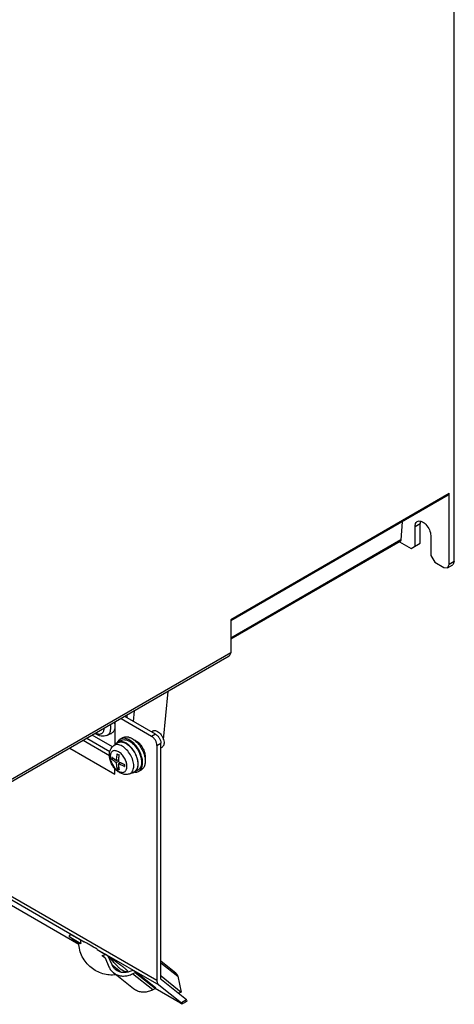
# Model space of a CAD drawing. Header units: millimetres. Extents: x 52 to 324, y 40 to 484.
# Tile 3 of 4: x 207 to 324, y 40 to 306. Entities that reach past the tile are written whole.
import ezdxf

# ---------------------------------------------------------------- set-up
doc = ezdxf.new("R2010")
doc.units = ezdxf.units.MM
doc.header["$LTSCALE"] = 34.097837
doc.layers.get('0').update_dxf_attribs({"linetype": 'CONTINUOUS'})

msp = doc.modelspace()

# ---------------------------------------------------------------- linework, layer by layer
at = {"color": 7, "linetype": 'Continuous'}
for p, q in [((324.1, 159.66), (324.1, 409.51)), ((322.69, 177.94), (263.79, 143.94)), ((322.69, 177.94), (322.48, 177.48)), ((322.69, 158.84), (322.69, 177.94)), ((322.48, 177.48), (263.79, 143.6)), ((310.06, 170.31), (309.67, 165.45)), ((313.5, 169.05), (314.91, 169.86)), ((314.91, 164.56), (314.91, 169.86)), ((313.5, 163.74), (313.5, 169.05)), ((309.67, 165.45), (263.79, 138.97)), ((309.47, 165.07), (263.79, 138.7)), ((309.27, 164.95), (312.43, 163.13)), ((312.43, 163.13), (314.91, 164.56)), ((317.74, 166.6), (317.74, 161.29)), ((317.74, 161.29), (318.8, 159.45)), ((318.8, 159.45), (321.27, 158.02)), ((324.1, 159.66), (322.69, 158.84)), ((324.1, 159.66), (323.69, 158.74)), ((321.27, 158.02), (322.27, 157.93)), ((322.27, 157.93), (322.69, 158.84)), ((322.27, 157.93), (323.69, 158.74)), ((263.79, 143.94), (263.79, 135.05)), ((263.79, 135.03), (201.99, 99.35)), ((263.38, 134.14), (201.99, 98.7)), ((263.79, 135.05), (263.38, 134.14)), ((245.63, 111.62), (246.85, 124.6)), ((243.85, 46.67), (117.98, 119.33)), ((242.43, 112.5), (234.17, 117.27)), ((243.49, 113.12), (235.23, 117.89)), ((235.71, 118.17), (235.71, 117.61)), ((237.57, 116.54), (237.8, 119.37)), ((232.53, 116.33), (232.53, 110.25)), ((224.98, 111.97), (231.17, 108.39)), ((231.84, 109.64), (226.39, 112.78)), ((230.37, 112.75), (231.46, 113.23)), ((233.96, 111.75), (234.66, 112.16)), ((242.41, 113.74), (242.77, 113.96)), ((243.49, 113.12), (242.43, 112.5)), ((220.4, 109.32), (232.53, 102.32)), ((231.1, 107.21), (223.92, 111.36)), ((232.19, 110), (233.15, 110.7)), ((233.24, 110.88), (234.16, 111.41)), ((243.85, 110.06), (244.91, 110.67)), ((243.85, 110.06), (243.85, 46.67)), ((244.91, 47.28), (244.91, 110.67)), ((244.91, 109.41), (245.27, 109.63)), ((231.66, 106.37), (232.07, 106.6)), ((232.97, 105.98), (233.49, 106.28)), ((233.35, 106.2), (233.48, 106.13)), ((232.53, 102.32), (232.53, 103.9)), ((233.46, 105.69), (232.97, 105.41)), ((233.55, 104.03), (233.14, 103.79)), ((233.46, 105.12), (233.99, 105.42)), ((233.85, 105.5), (233.85, 105.34)), ((233.99, 105.42), (234.01, 105.41)), ((233.99, 105.42), (234.01, 105.41)), ((236.55, 102.44), (237.64, 102.92)), ((237.84, 102.91), (238.76, 103.44)), ((238.96, 103.09), (239.66, 103.5)), ((193.81, 74.69), (224.26, 57.11)), ((222.83, 56.39), (204.01, 67.26)), ((220.17, 58.51), (220.56, 59.12)), ((220.17, 58.51), (223.32, 56.7)), ((222.85, 56.38), (220.17, 58.51)), ((223.17, 57.61), (220.56, 59.12)), ((223.17, 57.61), (224.25, 57.12)), ((223.17, 57.61), (223.32, 56.7)), ((227.73, 55.11), (227.75, 55.1)), ((227.75, 55.09), (244.39, 45.49)), ((227.75, 55.09), (229.98, 53.68)), ((229.05, 53.39), (229.98, 53.68)), ((229.05, 53.39), (229.57, 53.09)), ((229.57, 53.09), (229.66, 53.03)), ((230.68, 53.28), (229.98, 53.68)), ((231.11, 52.94), (230.68, 53.28)), ((231.74, 50.88), (230.68, 53.28)), ((229.64, 53.01), (229.75, 52.93)), ((229.85, 52.77), (230.92, 50.36)), ((231.74, 50.88), (233.99, 49.08)), ((248.98, 48.65), (244.91, 51.9)), ((244.91, 51.49), (249.47, 47.84)), ((232.11, 48.8), (232.61, 48.46)), ((237.57, 44.44), (232.11, 48.8)), ((233.15, 49.3), (232.74, 49.58)), ((235.88, 49.18), (235.72, 49.1)), ((236.14, 48.92), (235.84, 49.16)), ((237.28, 49.47), (237.06, 49.34)), ((238.1, 49), (237.28, 49.47)), ((237.3, 48.51), (237.97, 48.89)), ((242.75, 44.15), (237.3, 48.51)), ((237.97, 48.89), (238.1, 49)), ((237.97, 48.89), (243.43, 44.54)), ((243.55, 44.64), (238.1, 49)), ((244.99, 47.94), (244.91, 48.3)), ((244.91, 47.91), (244.99, 47.94)), ((244.99, 47.94), (250.44, 43.59)), ((249.47, 47.84), (250.44, 43.59)), ((244.39, 45.49), (250.46, 40.64)), ((251.84, 41.44), (245.07, 46.85)), ((238.06, 44.1), (237.57, 44.44)), ((243.43, 44.54), (242.75, 44.15)), ((250.24, 40.56), (243.41, 44.51)), ((243.55, 44.64), (243.43, 44.54)), ((250.44, 43.59), (249.61, 43.22)), ((251.84, 41.44), (250.46, 40.64)), ((251.44, 40.8), (250.7, 40.37))]:
    msp.add_line(p, q, dxfattribs=at)
for centre, radius, start, end in [((227.13, 115.28), 5.41, 6.5738, 9.7549), ((229.54, 114.3), 1.78, 324.8952, 327.0379), ((230.86, 114.61), 1.5, 293.8459, 301.4013), ((234.79, 110.31), 1.66, 119.9973, 122.9843), ((234.04, 109.49), 1.5, 120.8679, 126.1463), ((235.32, 109.91), 2.33, 152.49, 153.8613), ((243.17, 106.65), 11.52, 178.555, 179.9874), ((242.67, 106.65), 11.02, 180.0021, 181.4771), ((239.01, 117.39), 11.25, 238.5454, 241.4557), ((246.26, 105.34), 12.8, 175.76, 178.3991), ((236.66, 107.54), 5.49, 212.0972, 212.8443), ((238.5, 114.4), 10.56, 235.2819, 238.4029), ((238.93, 113.25), 11.09, 238.5237, 241.4774), ((239.2, 116.28), 12.04, 241.5553, 242.7811), ((239.65, 117.16), 13.03, 242.7754, 244.2351), ((239.95, 117.77), 13.71, 244.3325, 245.8658), ((240.31, 118.59), 14.61, 245.8702, 249.192), ((240.52, 118.55), 15.18, 248.3245, 248.7308), ((240.6, 118.75), 15.39, 248.7308, 249.1523), ((246.63, 104.65), 11.52, 178.555, 179.9874), ((246.14, 104.65), 11.02, 180.0021, 181.4771), ((236.78, 104.53), 1.85, 325.4702, 327.4786), ((237.76, 104.98), 1.85, 324.8538, 325.4647), ((235.72, 103.99), 1.78, 324.8952, 327.0383), ((237.03, 104.3), 1.51, 293.8483, 299.0599), ((238.04, 105.19), 2.33, 266.1562, 267.5354), ((238.13, 104.53), 1.66, 297.0049, 302.9843), ((173.33, -33.21), 102.98, 56.8489, 57.2423)]:
    msp.add_arc(centre, radius, start, end, dxfattribs=at)
for centre, major_axis, ratio, start_param, end_param in [((249.03, 41.5), (1.67, -1.13), 0.075148, 5.575325, 6.88269), ((251.62, 43), (1.57, 2.33), 0.524986, -2.319557, -2.01422), ((250.41, 42.3), (1.67, -1.13), 0.075148, 0.268692, 0.599505)]:
    msp.add_ellipse(centre, major_axis=major_axis, ratio=ratio, start_param=start_param, end_param=end_param, dxfattribs=at)
for points, knots in [([(313.5, 169.05), (313.5, 169.33), (313.57, 169.87), (313.91, 170.3), (314.12, 170.42)], [0, 0, 0, 0, 0.550845, 1, 1, 1, 1]), ([(314.12, 170.42), (314.27, 170.51), (314.64, 170.6), (315.25, 170.48), (315.87, 170.14), (316.68, 169.42), (317.44, 168.24), (317.74, 167.13), (317.74, 166.6)], [0, 0, 0, 0, 0.087138, 0.186851, 0.304531, 0.438668, 0.730082, 1, 1, 1, 1]), ([(315.01, 170.56), (315, 170.51), (314.93, 170.28), (314.91, 170.04), (314.91, 169.86)], [0, 0, 0, 0, 0.234452, 1, 1, 1, 1]), ([(309.67, 165.45), (309.66, 165.37), (309.63, 165.22), (309.53, 165.1), (309.47, 165.07)], [0, 0, 0, 0, 0.542701, 1, 1, 1, 1]), ([(227.43, 113.36), (227.57, 113.29), (227.83, 113.18), (228.23, 113.1), (228.61, 113.12), (228.95, 113.24), (229.22, 113.47), (229.43, 113.79), (229.56, 114.18), (229.59, 114.47), (229.6, 114.62)], [0, 0, 0, 0, 0.143446, 0.272452, 0.38942, 0.499448, 0.609564, 0.726749, 0.85616, 1, 1, 1, 1]), ([(231.04, 113.33), (231.1, 113.43), (231.34, 113.89), (231.42, 114.42), (231.42, 114.82)], [0, 0, 0, 0, 0.225419, 1, 1, 1, 1]), ([(231.42, 114.82), (231.42, 114.88), (231.41, 115.13), (231.38, 115.37), (231.35, 115.56)], [0, 0, 0, 0, 0.241303, 1, 1, 1, 1]), ([(232.54, 115.35), (232.54, 115.01), (232.46, 114.37), (232.15, 113.78), (231.95, 113.58)], [0, 0, 0, 0, 0.542855, 1, 1, 1, 1]), ([(230.37, 112.75), (230.13, 112.64), (229.6, 112.5), (228.51, 112.55), (227.74, 112.91), (227.29, 113.22)], [0, 0, 0, 0, 0.248268, 0.496002, 1, 1, 1, 1]), ([(230.37, 112.75), (230.49, 112.81), (230.73, 112.95), (230.92, 113.16), (231, 113.28)], [0, 0, 0, 0, 0.492282, 1, 1, 1, 1]), ([(233.88, 111.71), (233.84, 111.68), (233.65, 111.54), (233.5, 111.37), (233.4, 111.24)], [0, 0, 0, 0, 0.245433, 1, 1, 1, 1]), ([(234.69, 111.98), (234.62, 111.97), (234.37, 111.94), (234.12, 111.85), (233.96, 111.75)], [0, 0, 0, 0, 0.257656, 1, 1, 1, 1]), ([(234.16, 111.41), (234.31, 111.49), (234.66, 111.62), (235.24, 111.63), (235.85, 111.49), (236.25, 111.29), (236.46, 111.18)], [0, 0, 0, 0, 0.217785, 0.450918, 0.710309, 1, 1, 1, 1]), ([(234.66, 112.16), (234.83, 112.26), (235.21, 112.39), (235.84, 112.41), (236.51, 112.25), (236.94, 112.04), (237.16, 111.91)], [0, 0, 0, 0, 0.217785, 0.450918, 0.710309, 1, 1, 1, 1]), ([(236.46, 111.5), (236.31, 111.59), (235.76, 111.87), (235.13, 112.02), (234.69, 111.98)], [0, 0, 0, 0, 0.279662, 1, 1, 1, 1]), ([(239.52, 103.61), (239.87, 104.11), (240.07, 105.16), (239.9, 106.54), (239.54, 107.72), (238.99, 108.88), (238.26, 109.94), (237.42, 110.84), (236.78, 111.32), (236.46, 111.5)], [0, 0, 0, 0, 0.199449, 0.322918, 0.458116, 0.599654, 0.741214, 0.876464, 1, 1, 1, 1]), ([(237.16, 111.91), (237.53, 111.7), (238.25, 111.15), (239.17, 110.1), (239.93, 108.87), (240.46, 107.55), (240.72, 106.26), (240.7, 105.08), (240.41, 104.24), (240.02, 103.75), (239.79, 103.57), (239.66, 103.5)], [0, 0, 0, 0, 0.128748, 0.270396, 0.417618, 0.562022, 0.695749, 0.813064, 0.912472, 0.957119, 1, 1, 1, 1]), ([(237.52, 111.6), (237.58, 111.59), (237.81, 111.52), (238.03, 111.41), (238.19, 111.32)], [0, 0, 0, 0, 0.236675, 1, 1, 1, 1]), ([(243.85, 110.06), (243.85, 110.29), (243.76, 110.78), (243.46, 111.46), (243.01, 112.07), (242.63, 112.39), (242.43, 112.5)], [0, 0, 0, 0, 0.237216, 0.499921, 0.762669, 1, 1, 1, 1]), ([(242.77, 113.96), (242.86, 114), (243.04, 114.07), (243.36, 114.08), (243.69, 114), (243.91, 113.9), (244.02, 113.83)], [0, 0, 0, 0, 0.217725, 0.450874, 0.710469, 1, 1, 1, 1]), ([(243.49, 113.12), (243.69, 113), (244.07, 112.68), (244.52, 112.08), (244.82, 111.39), (244.91, 110.9), (244.91, 110.67)], [0, 0, 0, 0, 0.237247, 0.500002, 0.762746, 1, 1, 1, 1]), ([(244.02, 113.83), (244.21, 113.73), (244.57, 113.45), (245.03, 112.93), (245.41, 112.31), (245.67, 111.65), (245.8, 111), (245.79, 110.42), (245.62, 109.93), (245.4, 109.7), (245.27, 109.63)], [0, 0, 0, 0, 0.128824, 0.270597, 0.417897, 0.562392, 0.696205, 0.813597, 0.913066, 1, 1, 1, 1]), ([(231.04, 107.49), (231.04, 107.96), (231.16, 108.69), (231.65, 109.52), (232, 109.86), (232.19, 110)], [0, 0, 0, 0, 0.50198, 0.750446, 1, 1, 1, 1]), ([(234.5, 109.86), (234.3, 109.98), (233.89, 110.18), (233.26, 110.31), (232.67, 110.26), (232.33, 110.1), (232.19, 110)], [0, 0, 0, 0, 0.291535, 0.550128, 0.781594, 1, 1, 1, 1]), ([(233.24, 110.88), (233.19, 110.85), (232.99, 110.72), (232.82, 110.54), (232.72, 110.4)], [0, 0, 0, 0, 0.245697, 1, 1, 1, 1]), ([(235.54, 110.65), (235.34, 110.76), (234.93, 110.96), (234.32, 111.1), (233.74, 111.09), (233.39, 110.96), (233.24, 110.88)], [0, 0, 0, 0, 0.289701, 0.549088, 0.782218, 1, 1, 1, 1]), ([(233.27, 110.78), (233.42, 110.87), (233.76, 111), (234.33, 111.01), (234.94, 110.87), (235.34, 110.68), (235.54, 110.57)], [0, 0, 0, 0, 0.21782, 0.450719, 0.710023, 1, 1, 1, 1]), ([(237.6, 104.51), (237.6, 105.02), (237.41, 106.09), (236.74, 107.59), (235.77, 108.91), (234.94, 109.61), (234.5, 109.86)], [0, 0, 0, 0, 0.237238, 0.500001, 0.762763, 1, 1, 1, 1]), ([(237.84, 102.91), (237.95, 102.97), (238.17, 103.14), (238.52, 103.59), (238.79, 104.36), (238.81, 105.45), (238.57, 106.64), (238.08, 107.85), (237.38, 108.98), (236.54, 109.94), (235.88, 110.45), (235.54, 110.65)], [0, 0, 0, 0, 0.042878, 0.087524, 0.186929, 0.304241, 0.437964, 0.582369, 0.729597, 0.871251, 1, 1, 1, 1]), ([(235.54, 110.57), (235.83, 110.4), (236.39, 109.98), (237.4, 108.91), (238.18, 107.59), (238.62, 106.18), (238.79, 104.94), (238.63, 104), (238.34, 103.53)], [0, 0, 0, 0, 0.122955, 0.257472, 0.538716, 0.674, 0.798113, 1, 1, 1, 1]), ([(236.46, 111.18), (236.76, 111.01), (237.34, 110.57), (238.11, 109.75), (238.78, 108.77), (239.29, 107.72), (239.62, 106.63), (239.78, 105.36), (239.6, 104.4), (239.28, 103.93)], [0, 0, 0, 0, 0.123363, 0.258394, 0.399749, 0.541159, 0.676356, 0.79997, 1, 1, 1, 1]), ([(238.19, 111.32), (238.6, 111.08), (239.37, 110.4), (240.21, 109.13), (240.69, 107.73), (240.73, 106.77), (240.63, 106.35)], [0, 0, 0, 0, 0.245333, 0.516474, 0.778383, 1, 1, 1, 1]), ([(236.55, 102.44), (236.24, 102.3), (235.56, 102.15), (234.54, 102.31), (233.59, 102.78), (232.75, 103.47), (232.04, 104.34), (231.32, 105.64), (231.04, 106.76), (231.04, 107.49)], [0, 0, 0, 0, 0.117479, 0.235282, 0.355793, 0.481791, 0.613041, 0.746108, 1, 1, 1, 1]), ([(235.78, 104.41), (235.78, 104.79), (235.64, 105.57), (235.15, 106.67), (234.44, 107.64), (233.71, 108.26), (233.09, 108.55), (232.66, 108.66), (232.26, 108.65), (231.9, 108.52), (231.61, 108.27), (231.4, 107.93), (231.27, 107.5), (231.25, 107.19), (231.25, 107.03)], [0, 0, 0, 0, 0.138265, 0.291396, 0.444543, 0.58279, 0.643244, 0.697326, 0.745966, 0.791396, 0.836824, 0.885456, 0.939581, 1, 1, 1, 1]), ([(231.25, 107.03), (231.25, 106.63), (231.41, 105.78), (231.78, 105), (232.01, 104.62)], [0, 0, 0, 0, 0.474632, 1, 1, 1, 1]), ([(231.66, 106.94), (231.75, 106.85), (232.17, 106.5), (232.62, 106.19), (232.97, 105.98)], [0, 0, 0, 0, 0.241362, 1, 1, 1, 1]), ([(232.48, 105.72), (232.41, 105.77), (232.13, 105.98), (231.85, 106.19), (231.66, 106.37)], [0, 0, 0, 0, 0.255877, 1, 1, 1, 1]), ([(232.97, 105.98), (232.97, 106.13), (233, 106.73), (233.07, 107.34), (233.14, 107.79)], [0, 0, 0, 0, 0.243029, 1, 1, 1, 1]), ([(233.64, 107.51), (233.62, 107.41), (233.56, 107), (233.51, 106.59), (233.49, 106.28)], [0, 0, 0, 0, 0.254434, 1, 1, 1, 1]), ([(232.05, 104.56), (232.29, 104.2), (232.81, 103.56), (233.63, 102.99), (234.29, 102.79), (234.73, 102.79), (235.12, 102.92), (235.33, 103.1), (235.41, 103.2)], [0, 0, 0, 0, 0.31571, 0.589597, 0.705776, 0.809108, 0.904609, 1, 1, 1, 1]), ([(233.14, 103.79), (233.12, 103.92), (233.02, 104.46), (232.98, 105), (232.97, 105.41)], [0, 0, 0, 0, 0.241362, 1, 1, 1, 1]), ([(233.46, 105.12), (233.47, 104.98), (233.49, 104.44), (233.56, 103.9), (233.64, 103.51)], [0, 0, 0, 0, 0.258862, 1, 1, 1, 1]), ([(234.92, 104.45), (234.79, 104.5), (234.29, 104.7), (233.81, 104.93), (233.46, 105.12)], [0, 0, 0, 0, 0.256191, 1, 1, 1, 1]), ([(235.41, 103.2), (235.47, 103.27), (235.71, 103.63), (235.78, 104.08), (235.78, 104.41)], [0, 0, 0, 0, 0.222787, 1, 1, 1, 1]), ([(237.22, 103.02), (237.28, 103.12), (237.52, 103.58), (237.6, 104.11), (237.6, 104.51)], [0, 0, 0, 0, 0.22542, 1, 1, 1, 1]), ([(239.27, 103.92), (239.24, 103.87), (239.09, 103.68), (238.91, 103.53), (238.76, 103.44)], [0, 0, 0, 0, 0.25772, 1, 1, 1, 1]), ([(239.03, 103.14), (239.08, 103.17), (239.26, 103.3), (239.42, 103.47), (239.52, 103.61)], [0, 0, 0, 0, 0.245433, 1, 1, 1, 1]), ([(236.55, 102.44), (236.68, 102.49), (236.91, 102.64), (237.1, 102.85), (237.18, 102.96)], [0, 0, 0, 0, 0.492282, 1, 1, 1, 1]), ([(237.17, 102.7), (237.23, 102.71), (237.46, 102.74), (237.69, 102.82), (237.84, 102.91)], [0, 0, 0, 0, 0.257656, 1, 1, 1, 1]), ([(238.3, 103.48), (238.27, 103.43), (238.12, 103.23), (237.93, 103.07), (237.77, 102.98)], [0, 0, 0, 0, 0.258251, 1, 1, 1, 1]), ([(238.23, 102.87), (238.29, 102.87), (238.51, 102.9), (238.73, 102.97), (238.88, 103.05)], [0, 0, 0, 0, 0.257139, 1, 1, 1, 1]), ([(222.79, 56.78), (222.79, 56.79), (222.8, 56.81), (222.83, 56.83), (222.87, 56.83), (222.93, 56.83), (223.01, 56.81), (223.14, 56.77), (223.24, 56.73), (223.32, 56.7)], [0, 0, 0, 0, 0.050156, 0.10171, 0.174084, 0.27525, 0.407973, 0.57305, 1, 1, 1, 1]), ([(226.11, 50.18), (225.61, 50.57), (224.7, 51.47), (223.66, 53.08), (222.99, 54.88), (222.81, 56.15), (222.79, 56.78)], [0, 0, 0, 0, 0.249875, 0.499847, 0.749877, 1, 1, 1, 1]), ([(227.73, 55.11), (227.09, 55.48), (226.19, 56.04), (225.02, 56.7), (224.5, 56.97), (224.26, 57.11)], [0, 0, 0, 0, 0.55665, 0.795176, 1, 1, 1, 1]), ([(229.66, 53.03), (229.72, 52.98), (229.79, 52.89), (229.84, 52.8), (229.85, 52.77)], [0, 0, 0, 0, 0.744995, 1, 1, 1, 1]), ([(231.11, 52.94), (231.79, 52.48), (232.77, 51.81), (233.97, 50.94), (234.6, 50.46), (235.02, 50.12), (235.28, 49.9), (235.5, 49.71), (235.67, 49.55), (235.79, 49.42), (235.87, 49.32), (235.9, 49.26), (235.9, 49.23), (235.9, 49.2), (235.89, 49.19), (235.88, 49.18)], [0, 0, 0, 0, 0.402993, 0.576766, 0.72505, 0.788235, 0.843494, 0.890443, 0.928799, 0.958358, 0.97915, 0.986408, 0.991824, 0.995971, 1, 1, 1, 1]), ([(235.72, 49.1), (235.5, 48.99), (235, 49.11), (234.44, 49.45), (233.86, 49.89), (233.23, 50.47), (232.54, 51.19), (231.83, 52.02), (231.35, 52.62), (231.11, 52.94)], [0, 0, 0, 0, 0.118756, 0.211255, 0.327901, 0.467646, 0.628273, 0.80696, 1, 1, 1, 1]), ([(232.74, 49.58), (232.52, 49.75), (232.14, 50.15), (231.86, 50.62), (231.74, 50.88)], [0, 0, 0, 0, 0.495166, 1, 1, 1, 1]), ([(232.79, 48.22), (231.62, 48.08), (229.18, 48.28), (227.03, 49.44), (226.11, 50.18)], [0, 0, 0, 0, 0.500058, 1, 1, 1, 1]), ([(230.92, 50.36), (231.06, 50.05), (231.39, 49.48), (231.86, 49), (232.11, 48.8)], [0, 0, 0, 0, 0.504834, 1, 1, 1, 1]), ([(232.61, 48.46), (232.94, 48.27), (233.67, 47.98), (234.87, 47.84), (236.11, 48.02), (236.91, 48.32), (237.3, 48.51)], [0, 0, 0, 0, 0.234738, 0.478049, 0.733007, 1, 1, 1, 1]), ([(237.06, 49.34), (236.43, 49.03), (235.39, 48.74), (234.03, 48.89), (233.42, 49.14), (233.15, 49.3)], [0, 0, 0, 0, 0.520381, 0.764491, 1, 1, 1, 1]), ([(248.98, 48.65), (249.11, 48.55), (249.32, 48.3), (249.44, 48), (249.47, 47.84)], [0, 0, 0, 0, 0.490636, 1, 1, 1, 1]), ([(243.85, 46.67), (243.85, 46.54), (243.87, 46.29), (243.97, 45.95), (244.14, 45.67), (244.3, 45.54), (244.39, 45.49)], [0, 0, 0, 0, 0.28946, 0.548661, 0.781946, 1, 1, 1, 1]), ([(245.07, 46.85), (245.02, 46.89), (244.93, 47.03), (244.91, 47.19), (244.91, 47.28)], [0, 0, 0, 0, 0.452655, 1, 1, 1, 1]), ([(242.75, 44.15), (242.37, 43.96), (241.56, 43.66), (240.32, 43.49), (239.12, 43.62), (238.39, 43.91), (238.06, 44.1)], [0, 0, 0, 0, 0.266993, 0.521951, 0.765262, 1, 1, 1, 1])]:
    msp.add_open_spline(points, degree=3, knots=knots, dxfattribs=at)
for points in [[(231.95, 113.58), (231.86, 113.48), (231.75, 113.39), (231.64, 113.33)], [(233.4, 111.24), (233.34, 111.16), (233.29, 111.07), (233.25, 110.99)], [(237.94, 102.86), (238.04, 102.86), (238.13, 102.86), (238.23, 102.87)]]:
    msp.add_open_spline(points, degree=3, dxfattribs=at)

doc.saveas('drawing.dxf')
